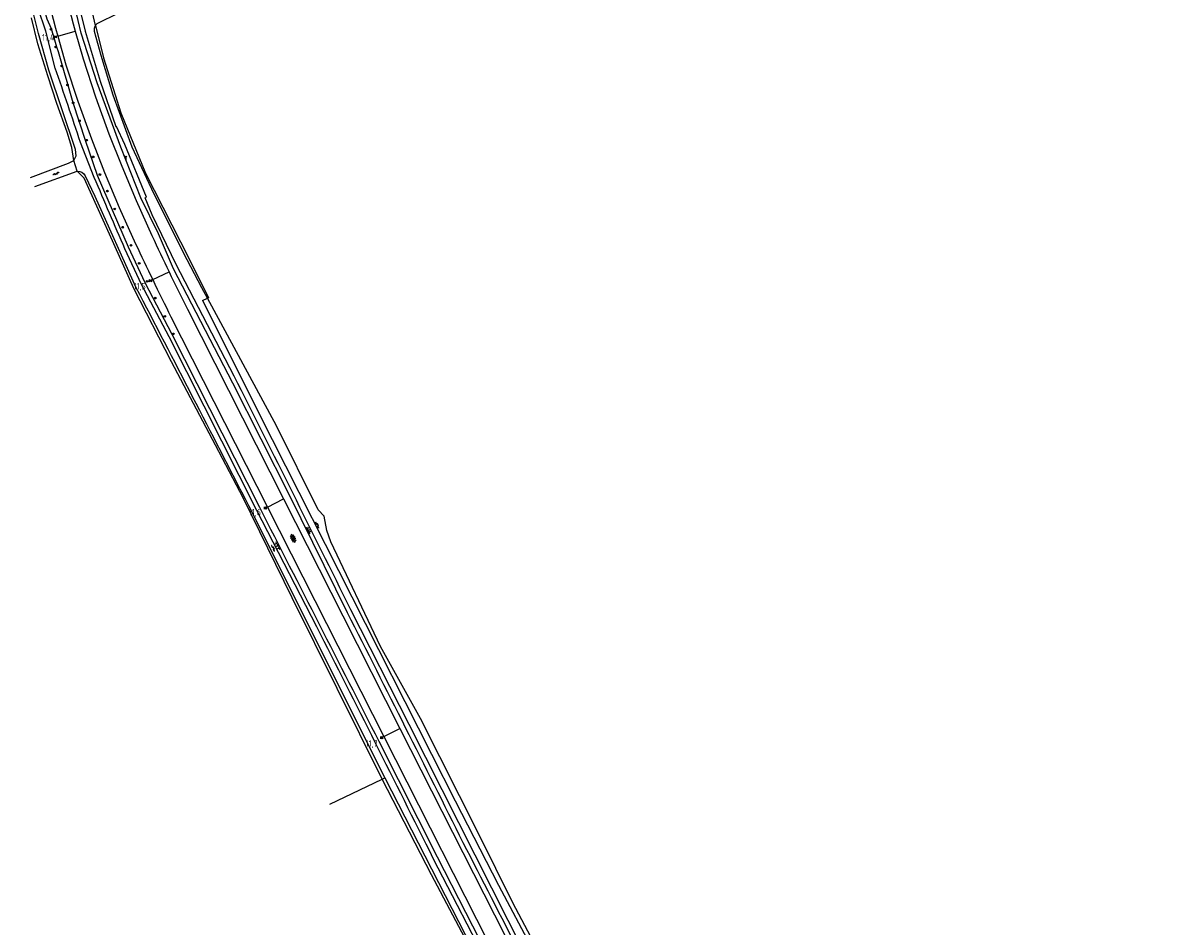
# Model space of a CAD drawing. Extents: x 121149 to 123702, y 457169 to 470031.
# Tile 14 of 87: x 122495 to 122948, y 458265 to 458619. Entities that reach past the tile are written whole.
import ezdxf

# ---------------------------------------------------------------- set-up
doc = ezdxf.new("R2010")
doc.units = 0
doc.header["$LTSCALE"] = 4
doc.layers.get('0').update_dxf_attribs({"color": 8, "linetype": 'CONTINUOUS'})
doc.layers.add('REFERENTIE', color=8, linetype='CONTINUOUS')
doc.styles.add('ISO', font='ISO')

# ---------------------------------------------------------------- blocks, each defined once
blk = doc.blocks.new('kilometerpaal')
at = {"color": 0}
for p, q in [((-0.44, 0.44), (0.44, -0.44)), ((-0.44, -0.44), (-0.44, 0.44)), ((0.44, 0.44), (-0.44, -0.44)), ((0.44, -0.44), (0.44, 0.44))]:
    blk.add_line(p, q, dxfattribs=at)
at = {"color": 0, "style": 'ISO'}
blk.add_attdef('KILOMETERPAAL', (0.59, 0.87), '', height=2.5, dxfattribs=at)
blk = doc.blocks.new('boom')
at = {"color": 0}
for radius in [0.315, 0.225, 0.135]:
    blk.add_circle((0, 0), radius, dxfattribs=at)
blk = doc.blocks.new('water')
at = {"color": 0, "linetype": 'ByBlock', "lineweight": -2}
for centre, start, end in [((-0.01, 0.75), 129.7446, 230.2554), ((-0.32, 1.12), 309.7446, 50.2554), ((-0.32, 0.37), 309.7446, 50.2554), ((0.32, 0.01), 129.7446, 230.2554), ((0, 0.38), 309.7446, 50.2554), ((-0.01, -0.74), 129.7446, 230.2554), ((-0.32, -0.37), 309.7446, 50.2554), ((-0.32, -1.12), 309.7446, 50.2554), ((0, -0.37), 309.7446, 50.2554)]:
    blk.add_arc(centre, 0.244, start, end, dxfattribs=at)
blk = doc.blocks.new('talud')
at = {"color": 0}
for p, q in [((0, 0.75), (0.5, 0.75)), ((0, 0.5), (1, 0.5)), ((0, 0.25), (0.5, 0.25)), ((0, 0), (1, 0)), ((0, -0.25), (0.5, -0.25)), ((0, -0.5), (1, -0.5)), ((0, -0.75), (0.5, -0.75))]:
    blk.add_line(p, q, dxfattribs=at)
blk = doc.blocks.new('asfalt6')
at = {"color": 0, "linetype": 'ByBlock', "lineweight": -2}
for p, q in [((-0.93, 0.18), (0.7, 1.13)), ((-0.89, -0.52), (0.89, 0.52)), ((-0.89, 0.52), (0.89, -0.52)), ((-0.76, 1.01), (0.3, 1.62)), ((-0.7, 1.13), (0.93, 0.18)), ((-0.3, 1.62), (0.76, 1.01)), ((-0.93, -0.18), (0.7, -1.13)), ((-0.76, -1.01), (0.3, -1.62)), ((-0.7, -1.13), (0.93, -0.18)), ((-0.3, -1.62), (0.76, -1.01))]:
    blk.add_line(p, q, dxfattribs=at)
blk = doc.blocks.new('wegwijzer')
at = {"color": 0}
for q in [(-0.42, 1.42), (0.42, 1.42), (0, 0)]:
    blk.add_line((0, 1), q, dxfattribs=at)

msp = doc.modelspace()

# ---------------------------------------------------------------- linework, layer by layer
at = {"layer": 'REFERENTIE'}
for points in [[(122621.49, 458387.952), (122598.713, 458434.018), (122576.57, 458477.95), (122553.327, 458522.59), (122547.516, 458536.35), (122540.592, 458550.396), (122532.714, 458570.229), (122523.474, 458595.409), (122517.191, 458614.905), (122513.645, 458629.921), (122510.446, 458645.41), (122507.661, 458660.551), (122503.997, 458684.238), (122501.234, 458712.326), (122500.488, 458727.648), (122500.434, 458739.287), (122501.991, 458774.131), (122503.25, 458794.931)], [(122504.662, 458793.661), (122503.276, 458773.78), (122502.012, 458748.23), (122502.058, 458727.658), (122502.79, 458712.533), (122505.208, 458685.298), (122507.449, 458669.964), (122511.06, 458649.159), (122515.065, 458630.673), (122518.816, 458615.695), (122524.707, 458596.013), (122530.729, 458578.296), (122531.071, 458578.367)], [(122494.508, 458682.544), (122495.482, 458674.536), (122497.986, 458658.801), (122500.911, 458643.313), (122504.33, 458628.042), (122507.177, 458616.801), (122508.07, 458613.689)], [(122501.418, 458684.27), (122502.575, 458675.874), (122505.037, 458660.089), (122507.973, 458644.837), (122511.138, 458630.061), (122514.031, 458618.525), (122514.865, 458615.682)], [(122507.064, 458601.122), (122503.401, 458615.665), (122500.347, 458624.569), (122500.138, 458626.705), (122496.799, 458642.06)], [(122505.548, 458616.594), (122503.912, 458620.326), (122502.619, 458624.88), (122502.604, 458627.521), (122499.251, 458642.672)], [(122523.679, 458618.772), (122531.697, 458622.618), (122537.981, 458625.919), (122537.112, 458627.416)], [(122514.349, 458565.087), (122515.324, 458566.804), (122515.002, 458569.279), (122504.556, 458600.417), (122500.493, 458614.661), (122497.604, 458626.173)], [(122522.846, 458617.908), (122521.609, 458622.905)], [(122500.299, 458610.65), (122497.788, 458620.88)], [(122508.07, 458613.689), (122514.865, 458615.682)], [(122508.07, 458613.689), (122511.275, 458602.527), (122515.943, 458588.238), (122521.24, 458573.48), (122526.401, 458560.276), (122532.135, 458546.674), (122538.548, 458532.445)], [(122514.865, 458615.682), (122518.039, 458604.863), (122522.844, 458589.983), (122528.092, 458575.413), (122533.09, 458562.827), (122538.696, 458549.369), (122544.916, 458535.622)], [(122566.647, 458511.088), (122564.446, 458515.158), (122558.739, 458526.152), (122545.747, 458551.833), (122537.118, 458570.305), (122529.731, 458590.6), (122524.982, 458606.082), (122522.465, 458615.51), (122522.372, 458616.428)], [(122522.846, 458617.908), (122525.982, 458605.245)], [(122504.161, 458598.103), (122500.299, 458610.65)], [(122525.982, 458605.245), (122532.74, 458583.626)], [(122507.637, 458587.294), (122504.161, 458598.103)], [(122511.692, 458576.098), (122507.637, 458587.294)], [(122587.128, 458429.179), (122552.881, 458496.971), (122542.328, 458517.2), (122535.718, 458531.167), (122523.663, 458559.199), (122518.919, 458572.81), (122514.104, 458587.572)], [(122532.74, 458583.626), (122542.396, 458560.077)], [(122542.752, 458550.63), (122534.271, 458571.246), (122531.071, 458578.367)], [(122513.623, 458570.114), (122511.692, 458576.098)], [(122514.349, 458565.087), (122513.623, 458570.114)], [(122522.364, 458558.362), (122516.905, 458572.019)], [(122497.325, 458558.39), (122512.263, 458564.036), (122514.349, 458565.087)], [(122515.716, 458560.814), (122514.349, 458565.087)], [(122499.027, 458554.901), (122515.716, 458560.814)], [(122518.451, 458558.147), (122515.716, 458560.814)], [(122542.396, 458560.077), (122559.457, 458526.559)], [(122528.299, 458536.142), (122518.451, 458558.147)], [(122518.754, 458559.04), (122522.608, 458551.029), (122538.648, 458515.389)], [(122577.119, 458480.67), (122554.416, 458524.342), (122545.026, 458543.742), (122542.211, 458550.403), (122542.752, 458550.63)], [(122537.858, 458514.993), (122528.299, 458536.142)], [(122609.504, 458382.477), (122586.029, 458428.009), (122551.614, 458495.965), (122540.887, 458516.491), (122534.375, 458530.428)], [(122559.457, 458526.559), (122567.104, 458511.305)], [(122545.207, 458518.398), (122551.615, 458521.492)], [(122552.514, 458486.207), (122537.858, 458514.993)], [(122564.761, 458510.193), (122566.647, 458511.088)], [(122564.761, 458510.193), (122592.048, 458455.866)], [(122567.104, 458511.305), (122566.647, 458511.088)], [(122723.125, 458204.424), (122713.27, 458225.522), (122707.805, 458236.457), (122699.159, 458250.127), (122686.188, 458274.586), (122672.913, 458301.444), (122650.019, 458346.652), (122634.453, 458374.856), (122615.011, 458415.769), (122613.324, 458420.215), (122612.283, 458425.826), (122609.966, 458428.35), (122593.655, 458461.154), (122566.647, 458511.088)], [(122558.817, 458506.861), (122596.45, 458432.603)], [(122552.366, 458503.792), (122590.138, 458429.404)], [(122569.742, 458453.565), (122552.514, 458486.207)], [(122592.048, 458455.866), (122654.378, 458332.694)], [(122580.798, 458432.746), (122569.742, 458453.565)], [(122599.826, 458393.935), (122580.798, 458432.746)], [(122590.138, 458429.404), (122596.45, 458432.603)], [(122596.45, 458432.603), (122619.654, 458386.816), (122641.996, 458342.78)], [(122582.724, 458429.985), (122636.134, 458323.445)], [(122590.138, 458429.404), (122613.27, 458383.85), (122635.714, 458339.592)], [(122635.053, 458322.931), (122599.826, 458393.935)], [(122946.627, 457751.217), (122945.867, 457753.593), (122947.243, 457757.717), (122947.688, 457759.69), (122946.376, 457764.82), (122943.59, 457769.429), (122942.328, 457769.028), (122939.438, 457769.788), (122937.198, 457773.946), (122937.5, 457775.175), (122936.784, 457776.23), (122935.24, 457777.283), (122932.509, 457781.421), (122921.722, 457803.049), (122900.824, 457843.129), (122887.743, 457868.668), (122870.277, 457903.464), (122826.66, 457988.021), (122781.186, 458078.274), (122712.472, 458212.362), (122690.909, 458254.728), (122645.632, 458344.363), (122622.791, 458389.168)], [(122635.714, 458339.592), (122641.996, 458342.78)], [(122641.996, 458342.78), (122687.229, 458253.626)], [(122768.774, 458071.874), (122723.934, 458160.455), (122678.889, 458249.108), (122656.655, 458292.416), (122633.836, 458337.672)], [(122635.714, 458339.592), (122680.93, 458250.431)], [(122654.378, 458332.694), (122663.608, 458314.454)], [(122614.57, 458313.194), (122635.053, 458322.931)], [(122635.053, 458322.931), (122636.134, 458323.445)], [(122654.337, 458285.472), (122635.053, 458322.931)], [(122636.134, 458323.445), (122675.41, 458246.846), (122720.61, 458157.517), (122742.728, 458112.867), (122746.402, 458106.822), (122765.036, 458069.947), (122810.517, 457980.492), (122846.481, 457908.999)], [(122663.608, 458314.454), (122680.569, 458281.463)], [(122726.204, 458150.478), (122726.654, 458150.96), (122677.882, 458247.744), (122655.059, 458291.854)], [(122671.051, 458253.858), (122654.337, 458285.472)], [(122680.569, 458281.463), (122693.967, 458256.152)]]:
    msp.add_lwpolyline(points, dxfattribs=at)
for points in [[(122522.846, 458617.908, -0.1007647), (122523.679, 458618.772)], [(122514.104, 458587.572, 0.0064011), (122505.548, 458616.594)], [(122522.372, 458616.428, -0.1298295), (122522.846, 458617.908)], [(122516.905, 458572.019, 0.0066289), (122507.064, 458601.122)], [(122515.716, 458560.814, -0.3342471), (122518.754, 458559.04)], [(122534.375, 458530.428, -0.0028285), (122522.364, 458558.362)], [(122538.548, 458532.445, 0.0031944), (122545.207, 458518.398)], [(122544.916, 458535.622, 0.0036044), (122551.615, 458521.492)], [(122551.615, 458521.492, 0.0038122), (122558.817, 458506.861)], [(122538.648, 458515.389, -0.0010797), (122582.724, 458429.985)], [(122545.207, 458518.398, 0.0033543), (122552.366, 458503.792)], [(122622.791, 458389.168, 0.0014606), (122577.119, 458480.67)], [(122633.836, 458337.672, 0.0008576), (122587.128, 458429.179)], [(122666.781, 458298.004, 0.0023447), (122621.49, 458387.952)], [(122655.059, 458291.854, 0.0018651), (122609.504, 458382.477)], [(122710.977, 458211.701, 0.0013883), (122666.781, 458298.004)]]:
    msp.add_lwpolyline(points, format="xyb", dxfattribs=at)

# ---------------------------------------------------------------- block references
at = {"layer": 'REFERENTIE', "linetype": 'Continuous'}
ref = msp.add_blockref('kilometerpaal', (122507.16, 458613.422), dxfattribs=at)
ref.add_attrib('KILOMETERPAAL', '11,4', (122501.905, 458611.973), dxfattribs={"layer": '0', "color": 0, "height": 2.5, "style": 'ISO'})
for name, p in [('boom', (122505.411, 458616.408)), ('boom', (122507.224, 458609.471)), ('boom', (122509.547, 458602.008)), ('boom', (122511.867, 458594.569)), ('boom', (122514.093, 458587.582)), ('boom', (122516.561, 458580.565)), ('boom', (122519.364, 458572.979)), ('boom', (122521.896, 458566.447)), ('wegwijzer', (122534.645, 458565.345)), ('boom', (122524.542, 458559.525)), ('boom', (122527.495, 458553.038)), ('boom', (122530.367, 458546.069)), ('boom', (122533.497, 458538.917)), ('boom', (122536.692, 458531.794)), ('boom', (122539.937, 458524.79)), ('boom', (122543.043, 458517.709)), ('boom', (122546.212, 458511.176)), ('boom', (122549.942, 458504.009)), ('boom', (122553.28, 458497.188))]:
    msp.add_blockref(name, p, dxfattribs=at)
for name, p, rotation in [('water', (122507.389, 458559.855), 290.8442644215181), ('water', (122609.762, 458422.327), 26.18052151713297), ('asfalt6', (122600.237, 458417.195), 24.33487429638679), ('water', (122592.444, 458413.307), 26.3086959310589)]:
    msp.add_blockref(name, p, dxfattribs=dict(at, rotation=rotation))
ref = msp.add_blockref('kilometerpaal', (122544.431, 458518.023), dxfattribs=at)
ref.add_attrib('KILOMETERPAAL', '11,5', (122537.709, 458514.604), dxfattribs={"layer": '0', "color": 0, "height": 2.5, "style": 'ISO'})
ref = msp.add_blockref('kilometerpaal', (122589.39, 458429.025), dxfattribs=at)
ref.add_attrib('KILOMETERPAAL', '11,6', (122582.825, 458426.193), dxfattribs={"layer": '0', "color": 0, "height": 2.5, "style": 'ISO'})
for p, xscale, yscale, rotation in [((122605.621, 458420.047), 1.623399, 1.623399, 26.32829310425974), ((122594.65, 458414.473), 1.459745, 2, 207.1093710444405)]:
    msp.add_blockref('talud', p, dxfattribs=dict(at, xscale=xscale, yscale=yscale, rotation=rotation))
ref = msp.add_blockref('kilometerpaal', (122634.919, 458339.189), dxfattribs=at)
ref.add_attrib('KILOMETERPAAL', '11,7', (122628.583, 458335.637), dxfattribs={"layer": '0', "color": 0, "height": 2.5, "style": 'ISO'})

doc.saveas('drawing.dxf')
